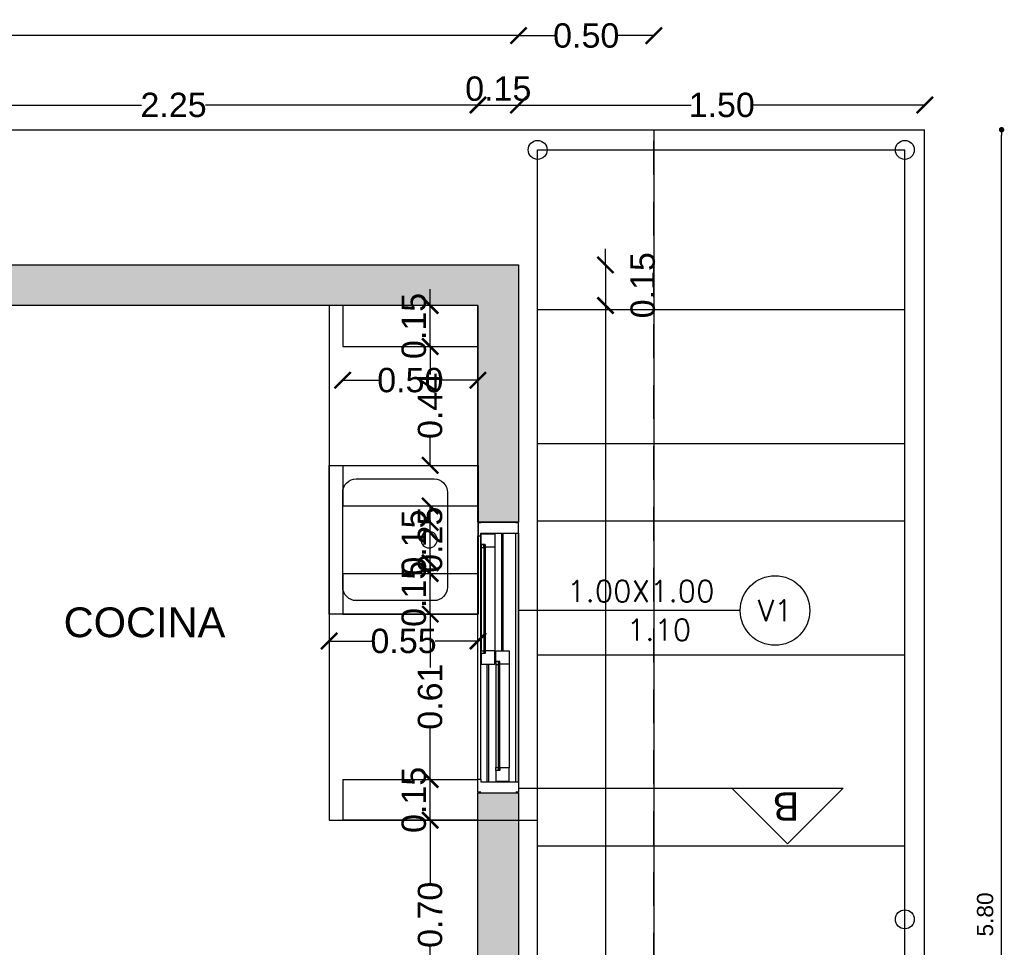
# Model space of a CAD drawing. Header units: millimetres. Extents: x 201 to 840, y 135 to 685.
# Tile 20 of 219: x 232.47 to 236.11, y 166.59 to 170.02. Entities that reach past the tile are written whole.
import ezdxf
from ezdxf.enums import TextEntityAlignment as Align

# ---------------------------------------------------------------- set-up
doc = ezdxf.new("R2010")
doc.units = ezdxf.units.MM
doc.linetypes.add('HIDDEN', pattern=[0.375, 0.25, -0.125])
doc.linetypes.add('HIDDEN2', pattern=[0.1875, 0.125, -0.0625])
for name, color, linetype in [('01', 1, 'Continuous'), ('02', 2, 'Continuous'), ('10', 251, 'Continuous'), ('ABERTURAS', 2, 'Continuous'), ('cota', 2, 'Continuous'), ('EQUIPAMIENTO', 2, 'Continuous'), ('L1', 2, 'Continuous'), ('LC1', 1, 'Continuous'), ('LINEA DE CORTE', 4, 'Continuous'), ('MAMPOSTERIA', 5, 'Continuous'), ('muro', 6, 'Continuous'), ('piso', 1, 'Continuous'), ('pluvial', 30, 'Continuous'), ('PROYECCIONES', 2, 'Continuous'), ('SANITARIO ARTEF', 2, 'Continuous'), ('TEXT', 4, 'Continuous')]:
    doc.layers.add(name, color=color, linetype=linetype)
doc.styles.add('ARIAL', font='arial.ttf', dxfattribs={"height": 0.06})
doc.styles.add('ROMANS', font='romans.shx')
doc.styles.add('STYLE1', font='ARIALUNI.TTF', dxfattribs={"height": 0.09})
doc.dimstyles.new('D3', dxfattribs={"dimscale": 0, "dimtxt": 0.09, "dimasz": 0.06, "dimexe": 0, "dimexo": 0.15, "dimgap": 0, "dimtad": 0, "dimzin": 0, "dimdsep": 46, "dimtxsty": 'STYLE1', "dimblk": 'ARCHTICK', "dimcen": 1, "dimse1": 1, "dimse2": 1, "dimclrd": 1, "dimclre": 1, "dimclrt": 3, "dimadec": 0, "dimazin": 0, "dimtfac": 1, "dimtmove": 2, "dimatfit": 1, "dimldrblk": 'OPEN90', "dimfxl": 1, "dimtolj": 1, "dimtzin": 0, "dimarcsym": 0})
doc.dimstyles.new('Esc-20', dxfattribs={"dimtxt": 0.06, "dimasz": 0.02, "dimexe": 0.1, "dimexo": 0.15, "dimgap": 0.03, "dimtad": 1, "dimzin": 1, "dimdsep": 46, "dimtxsty": 'ARIAL', "dimblk": 'DOT', "dimcen": 0.03, "dimse1": 1, "dimse2": 1, "dimclrd": 1, "dimclrt": 2, "dimaunit": 1, "dimadec": 4, "dimazin": 0, "dimtfac": 1, "dimtix": 1, "dimtmove": 2, "dimatfit": 1, "dimldrblk": 'DOT', "dimfxl": 1, "dimarcsym": 0})

# ---------------------------------------------------------------- blocks, each defined once
blk = doc.blocks.new('_ARCHTICK')
at = {"color": 0, "linetype": 'ByBlock', "const_width": 0.15}
blk.add_lwpolyline([(-0.5, -0.5), (0.5, 0.5)], dxfattribs=at)
blk = doc.blocks.new('*D777')
at = {"layer": 'cota', "color": 1, "lineweight": -2}
for p, q in [((229.466, 169.9587), (231.7722, 169.9587)), ((234.316, 169.9587), (232.0099, 169.9587))]:
    blk.add_line(p, q, dxfattribs=at)
at = {"layer": 'DEFPOINTS', "color": 0}
for p in [(234.316, 169.9587), (229.466, 169.1453), (234.316, 169.1536)]:
    blk.add_point(p, dxfattribs=at)
at = {"layer": 'cota', "color": 1, "lineweight": -2, "xscale": 0.06, "yscale": 0.06, "zscale": 0.06, "rotation": 180}
blk.add_blockref('_ARCHTICK', (229.466, 169.9587), dxfattribs=at)
at = {"layer": 'cota', "color": 1, "lineweight": -2, "xscale": 0.06, "yscale": 0.06, "zscale": 0.06}
blk.add_blockref('_ARCHTICK', (234.316, 169.9587), dxfattribs=at)
at = {"layer": 'cota', "color": 3, "insert": (231.891, 169.9587), "char_height": 0.09, "attachment_point": 5, "style": 'STYLE1'}
blk.add_mtext('\\A1;4.85', dxfattribs=at)
blk = doc.blocks.new('_OPEN90')
at = {"color": 0, "linetype": 'ByBlock'}
for p, q in [((0, 0), (-1, 0)), ((-0.5, 0.5), (0, 0)), ((0, 0), (-0.5, -0.5))]:
    blk.add_line(p, q, dxfattribs=at)
blk = doc.blocks.new('*D779')
at = {"layer": 'cota', "color": 1, "lineweight": -2}
for p, q in [((234.316, 169.9587), (234.4493, 169.9587)), ((234.816, 169.9587), (234.6827, 169.9587))]:
    blk.add_line(p, q, dxfattribs=at)
at = {"layer": 'DEFPOINTS', "color": 0}
for p in [(234.816, 169.9587), (234.316, 169.1536), (234.816, 169.1536)]:
    blk.add_point(p, dxfattribs=at)
at = {"layer": 'cota', "color": 1, "lineweight": -2, "xscale": 0.06, "yscale": 0.06, "zscale": 0.06, "rotation": 180}
blk.add_blockref('_ARCHTICK', (234.316, 169.9587), dxfattribs=at)
at = {"layer": 'cota', "color": 1, "lineweight": -2, "xscale": 0.06, "yscale": 0.06, "zscale": 0.06}
blk.add_blockref('_ARCHTICK', (234.816, 169.9587), dxfattribs=at)
at = {"layer": 'cota', "color": 3, "insert": (234.566, 169.9587), "char_height": 0.09, "attachment_point": 5, "style": 'STYLE1'}
blk.add_mtext('\\A1;0.50', dxfattribs=at)
blk = doc.blocks.new('*D780')
at = {"layer": 'cota', "color": 1, "lineweight": -2}
for p, q in [((234.6372, 168.961), (234.6372, 166.5018)), ((234.6372, 163.8083), (234.6372, 166.2674))]:
    blk.add_line(p, q, dxfattribs=at)
at = {"layer": 'DEFPOINTS', "color": 0}
for p in [(234.349, 168.961), (234.6372, 168.961), (234.499, 163.8083)]:
    blk.add_point(p, dxfattribs=at)
at = {"layer": 'cota', "color": 1, "lineweight": -2, "xscale": 0.06, "yscale": 0.06, "zscale": 0.06}
for p, rotation in [((234.6372, 168.961), 90), ((234.6372, 163.8083), 270)]:
    blk.add_blockref('_ARCHTICK', p, dxfattribs=dict(at, rotation=rotation))
at = {"layer": 'cota', "color": 3, "insert": (234.6372, 166.3846), "char_height": 0.09, "attachment_point": 5, "rotation": 90, "style": 'STYLE1'}
blk.add_mtext('\\A1;5.15', dxfattribs=at)
blk = doc.blocks.new('*D786')
at = {"layer": 'cota', "color": 1, "lineweight": -2}
for p, q in [((233.9893, 167.2083), (233.9893, 167.2683)), ((233.9893, 167.0583), (233.9893, 167.2083)), ((233.9893, 167.0583), (233.9893, 166.9983))]:
    blk.add_line(p, q, dxfattribs=at)
at = {"layer": 'DEFPOINTS', "color": 0}
for p in [(233.9893, 167.2083), (234.2335, 167.2083), (234.2335, 167.0583)]:
    blk.add_point(p, dxfattribs=at)
at = {"layer": 'cota', "color": 1, "lineweight": -2, "xscale": 0.06, "yscale": 0.06, "zscale": 0.06}
for p, rotation in [((233.9893, 167.2083), 270), ((233.9893, 167.0583), 90)]:
    blk.add_blockref('_ARCHTICK', p, dxfattribs=dict(at, rotation=rotation))
at = {"layer": 'cota', "color": 3, "insert": (233.9293, 167.1333), "char_height": 0.09, "attachment_point": 5, "rotation": 90, "style": 'STYLE1'}
blk.add_mtext('\\A1;0.15', dxfattribs=at)
blk = doc.blocks.new('*D787')
at = {"layer": 'cota', "color": 1, "lineweight": -2}
for p, q in [((233.9893, 167.0583), (233.9893, 166.825)), ((233.9893, 166.3583), (233.9893, 166.5916))]:
    blk.add_line(p, q, dxfattribs=at)
at = {"layer": 'DEFPOINTS', "color": 0}
for p in [(234.166, 167.0583), (233.9893, 166.3583), (234.166, 166.3583)]:
    blk.add_point(p, dxfattribs=at)
at = {"layer": 'cota', "color": 1, "lineweight": -2, "xscale": 0.06, "yscale": 0.06, "zscale": 0.06}
for p, rotation in [((233.9893, 167.0583), 90), ((233.9893, 166.3583), 270)]:
    blk.add_blockref('_ARCHTICK', p, dxfattribs=dict(at, rotation=rotation))
at = {"layer": 'cota', "color": 3, "insert": (233.9893, 166.7083), "char_height": 0.09, "attachment_point": 5, "rotation": 90, "style": 'STYLE1'}
blk.add_mtext('\\A1;0.70', dxfattribs=at)
blk = doc.blocks.new('A$C7B807F26')
at = {"layer": 'ABERTURAS', "color": 1}
for p, q in [((0, 0.05), (0, 0.95)), ((0.01, 0.05), (0.01, 0.95)), ((0.088, 0.525), (0.088, 0.96)), ((0.093, 0.525), (0.093, 0.96)), ((0.14, 0.04), (0.14, 0.96)), ((0.15, 0.96), (0.15, 0.04)), ((0.15, 0.04), (0.15, 0.96)), ((0.012, 0.9071), (0.012, 0.5253)), ((0.062, 0.9074), (0.062, 0.525)), ((0.0345, 0.04), (0.0345, 0.475)), ((0.0395, 0.04), (0.0395, 0.475)), ((0.0655, 0.4747), (0.0655, 0.0929)), ((0.1155, 0.475), (0.1155, 0.0926))]:
    blk.add_line(p, q, dxfattribs=at)
at = {"layer": 'ABERTURAS'}
for points in [[(0.01, 0.9975), (0, 0.9975), (0, 0.95), (0.01, 0.95), (0.01, 0.96), (0.15, 0.96), (0.15, 0.9975), (0.14, 0.9975)], [(0.0405, 0.9574), (0.062, 0.9574), (0.062, 0.9074), (0.027, 0.9074), (0.027, 0.9174), (0.012, 0.9174), (0.012, 0.9574), (0.0335, 0.9574), (0.0335, 0.9574), (0.0405, 0.9574), (0.0405, 0.9574)], [(0.0405, 0.475), (0.062, 0.475), (0.062, 0.525), (0.027, 0.525), (0.027, 0.515), (0.012, 0.515), (0.012, 0.475), (0.0335, 0.475), (0.0335, 0.475), (0.0405, 0.475), (0.0405, 0.475)], [(0.094, 0.525), (0.1155, 0.525), (0.1155, 0.475), (0.0805, 0.475), (0.0805, 0.485), (0.0655, 0.485), (0.0655, 0.525), (0.087, 0.525), (0.087, 0.525), (0.094, 0.525), (0.094, 0.525)], [(0.094, 0.0426), (0.1155, 0.0426), (0.1155, 0.0926), (0.0805, 0.0926), (0.0805, 0.0826), (0.0655, 0.0826), (0.0655, 0.0426), (0.087, 0.0426), (0.087, 0.0426), (0.094, 0.0426), (0.094, 0.0426)], [(0.01, 0.0025), (0, 0.0025), (0, 0.05), (0.01, 0.05), (0.01, 0.04), (0.15, 0.04), (0.15, 0.0025), (0.14, 0.0025)]]:
    blk.add_lwpolyline(points, dxfattribs=at)
for points in [[(0.012, 0.9071), (0.022, 0.9071), (0.022, 0.9171), (0.012, 0.9171)], [(0.012, 0.5253), (0.022, 0.5253), (0.022, 0.5153), (0.012, 0.5153)], [(0.0655, 0.4747), (0.0755, 0.4747), (0.0755, 0.4847), (0.0655, 0.4847)], [(0.0655, 0.0929), (0.0755, 0.0929), (0.0755, 0.0829), (0.0655, 0.0829)]]:
    blk.add_lwpolyline(points, close=True, dxfattribs=at)
at = {"layer": 'ABERTURAS', "color": 1}
for points in [[(0.0265, 0.9174), (0.0265, 0.5153), (0.0225, 0.5153), (0.0225, 0.9174)], [(0.076, 0.0826), (0.076, 0.4847), (0.08, 0.4847), (0.08, 0.0826)]]:
    blk.add_lwpolyline(points, dxfattribs=at)
at = {"layer": 'muro', "ltscale": 0.01}
for p, q in [((0, 1), (0.15, 1)), ((0, 0), (0.15, 0))]:
    blk.add_line(p, q, dxfattribs=at)
blk = doc.blocks.new('*D812')
at = {"color": 1, "lineweight": -2}
for p, q in [((231.916, 169.7022), (232.9231, 169.7022)), ((234.166, 169.7022), (233.1589, 169.7022))]:
    blk.add_line(p, q, dxfattribs=at)
at = {"layer": 'DEFPOINTS', "color": 0}
for p in [(234.166, 169.7022), (231.916, 168.961), (234.166, 168.961)]:
    blk.add_point(p, dxfattribs=at)
at = {"color": 1, "lineweight": -2, "xscale": 0.06, "yscale": 0.06, "zscale": 0.06, "rotation": 180}
blk.add_blockref('_ARCHTICK', (231.916, 169.7022), dxfattribs=at)
at = {"color": 1, "lineweight": -2, "xscale": 0.06, "yscale": 0.06, "zscale": 0.06}
blk.add_blockref('_ARCHTICK', (234.166, 169.7022), dxfattribs=at)
at = {"color": 3, "insert": (233.041, 169.7022), "char_height": 0.09, "attachment_point": 5, "style": 'STYLE1'}
blk.add_mtext('\\A1;2.25', dxfattribs=at)
blk = doc.blocks.new('*D813')
at = {"color": 1, "lineweight": -2}
for p, q in [((234.166, 169.7022), (234.106, 169.7022)), ((234.166, 169.7022), (234.316, 169.7022)), ((234.316, 169.7022), (234.376, 169.7022))]:
    blk.add_line(p, q, dxfattribs=at)
at = {"layer": 'DEFPOINTS', "color": 0}
for p in [(234.316, 169.7022), (234.316, 169.111), (234.166, 168.961)]:
    blk.add_point(p, dxfattribs=at)
at = {"color": 1, "lineweight": -2, "xscale": 0.06, "yscale": 0.06, "zscale": 0.06}
blk.add_blockref('_ARCHTICK', (234.166, 169.7022), dxfattribs=at)
at = {"color": 1, "lineweight": -2, "xscale": 0.06, "yscale": 0.06, "zscale": 0.06, "rotation": 180}
blk.add_blockref('_ARCHTICK', (234.316, 169.7022), dxfattribs=at)
at = {"color": 3, "insert": (234.241, 169.7622), "char_height": 0.09, "attachment_point": 5, "style": 'STYLE1'}
blk.add_mtext('\\A1;0.15', dxfattribs=at)
blk = doc.blocks.new('ERFREF')
at = {"layer": 'EQUIPAMIENTO', "ltscale": 0.8}
blk.add_lwpolyline([(286.4013, 280.2414), (286.4013, 279.6914), (286.9513, 279.6914), (286.9513, 280.2414)], close=True, dxfattribs=at)
blk.add_lwpolyline([(286.4513, 280.1414), (286.4513, 279.8538, 0.414214), (286.5013, 279.8038), (286.8513, 279.8038, 0.414214), (286.9013, 279.8538), (286.9013, 280.1414, 0.414214), (286.8513, 280.1914), (286.5013, 280.1914, 0.414214)], format="xyb", close=True, dxfattribs=at)
blk.add_circle((286.6763, 279.8721), 0.0302, dxfattribs=at)
blk = doc.blocks.new('ERE')
at = {"layer": 'EQUIPAMIENTO'}
blk.add_blockref('ERFREF', (-286.7263, -279.951), dxfattribs=at)
blk = doc.blocks.new('*D817')
at = {"layer": 'DEFPOINTS', "color": 0}
for p in [(233.9893, 167.8201), (234.166, 167.8201), (234.166, 167.2096)]:
    blk.add_point(p, dxfattribs=at)
at = {"layer": 'muro', "color": 1, "lineweight": -2}
for p, q in [((233.9893, 167.8201), (233.9893, 167.623)), ((233.9893, 167.2096), (233.9893, 167.4067))]:
    blk.add_line(p, q, dxfattribs=at)
at = {"layer": 'muro', "color": 1, "lineweight": -2, "xscale": 0.06, "yscale": 0.06, "zscale": 0.06}
for p, rotation in [((233.9893, 167.8201), 90), ((233.9893, 167.2096), 270)]:
    blk.add_blockref('_ARCHTICK', p, dxfattribs=dict(at, rotation=rotation))
at = {"layer": 'muro', "color": 3, "insert": (233.9893, 167.5149), "char_height": 0.09, "attachment_point": 5, "rotation": 90, "style": 'STYLE1'}
blk.add_mtext('\\A1;0.61', dxfattribs=at)
blk = doc.blocks.new('*D818')
at = {"layer": 'DEFPOINTS', "color": 0}
for p in [(233.9893, 167.9701), (234.166, 167.9701), (234.166, 167.8201)]:
    blk.add_point(p, dxfattribs=at)
at = {"layer": 'muro', "color": 1, "lineweight": -2}
for p, q in [((233.9893, 167.9701), (233.9893, 168.0301)), ((233.9893, 167.8201), (233.9893, 167.9701)), ((233.9893, 167.8201), (233.9893, 167.7601))]:
    blk.add_line(p, q, dxfattribs=at)
at = {"layer": 'muro', "color": 1, "lineweight": -2, "xscale": 0.06, "yscale": 0.06, "zscale": 0.06}
for p, rotation in [((233.9893, 167.9701), 270), ((233.9893, 167.8201), 90)]:
    blk.add_blockref('_ARCHTICK', p, dxfattribs=dict(at, rotation=rotation))
at = {"layer": 'muro', "color": 3, "insert": (233.9293, 167.8951), "char_height": 0.09, "attachment_point": 5, "rotation": 90, "style": 'STYLE1'}
blk.add_mtext('\\A1;0.15', dxfattribs=at)
blk = doc.blocks.new('*D819')
at = {"layer": 'DEFPOINTS', "color": 0}
for p in [(233.9893, 168.2201), (234.166, 168.2201), (234.166, 167.9701)]:
    blk.add_point(p, dxfattribs=at)
at = {"layer": 'muro', "color": 1, "lineweight": -2}
for p, q in [((233.9893, 168.2201), (233.9893, 168.2121)), ((233.9893, 167.9701), (233.9893, 167.9781))]:
    blk.add_line(p, q, dxfattribs=at)
at = {"layer": 'muro', "color": 1, "lineweight": -2, "xscale": 0.06, "yscale": 0.06, "zscale": 0.06}
for p, rotation in [((233.9893, 168.2201), 90), ((233.9893, 167.9701), 270)]:
    blk.add_blockref('_ARCHTICK', p, dxfattribs=dict(at, rotation=rotation))
at = {"layer": 'muro', "color": 3, "insert": (233.9893, 168.0951), "char_height": 0.09, "attachment_point": 5, "rotation": 90, "style": 'STYLE1'}
blk.add_mtext('\\A1;0.25', dxfattribs=at)
blk = doc.blocks.new('*D794')
at = {"layer": 'DEFPOINTS', "color": 0}
for p in [(233.9893, 168.1596), (234.166, 168.1596), (234.166, 168.0096)]:
    blk.add_point(p, dxfattribs=at)
at = {"layer": 'muro', "color": 1, "lineweight": -2}
for p, q in [((233.9893, 168.1596), (233.9893, 168.2196)), ((233.9893, 168.0096), (233.9893, 168.1596)), ((233.9893, 168.0096), (233.9893, 167.9496))]:
    blk.add_line(p, q, dxfattribs=at)
at = {"layer": 'muro', "color": 1, "lineweight": -2, "xscale": 0.06, "yscale": 0.06, "zscale": 0.06}
for p, rotation in [((233.9893, 168.1596), 270), ((233.9893, 168.0096), 90)]:
    blk.add_blockref('_ARCHTICK', p, dxfattribs=dict(at, rotation=rotation))
at = {"layer": 'muro', "color": 3, "insert": (233.9293, 168.0846), "char_height": 0.09, "attachment_point": 5, "rotation": 90, "style": 'STYLE1'}
blk.add_mtext('\\A1;0.15', dxfattribs=at)
blk = doc.blocks.new('*D820')
at = {"layer": 'DEFPOINTS', "color": 0}
for p in [(233.9893, 168.8096), (234.166, 168.8096), (234.166, 168.3701)]:
    blk.add_point(p, dxfattribs=at)
at = {"layer": 'muro', "color": 1, "lineweight": -2}
for p, q in [((233.9893, 168.8096), (233.9893, 168.7065)), ((233.9893, 168.3701), (233.9893, 168.4732))]:
    blk.add_line(p, q, dxfattribs=at)
at = {"layer": 'muro', "color": 1, "lineweight": -2, "xscale": 0.06, "yscale": 0.06, "zscale": 0.06}
for p, rotation in [((233.9893, 168.8096), 90), ((233.9893, 168.3701), 270)]:
    blk.add_blockref('_ARCHTICK', p, dxfattribs=dict(at, rotation=rotation))
at = {"layer": 'muro', "color": 3, "insert": (233.9893, 168.5899), "char_height": 0.09, "attachment_point": 5, "rotation": 90, "style": 'STYLE1'}
blk.add_mtext('\\A1;0.44', dxfattribs=at)
blk = doc.blocks.new('*D821')
at = {"layer": 'DEFPOINTS', "color": 0}
for p in [(233.9893, 168.961), (234.166, 168.961), (234.166, 168.8096)]:
    blk.add_point(p, dxfattribs=at)
at = {"layer": 'muro', "color": 1, "lineweight": -2}
for p, q in [((233.9893, 168.961), (233.9893, 169.021)), ((233.9893, 168.8096), (233.9893, 168.961)), ((233.9893, 168.8096), (233.9893, 168.7496))]:
    blk.add_line(p, q, dxfattribs=at)
at = {"layer": 'muro', "color": 1, "lineweight": -2, "xscale": 0.06, "yscale": 0.06, "zscale": 0.06}
for p, rotation in [((233.9893, 168.961), 270), ((233.9893, 168.8096), 90)]:
    blk.add_blockref('_ARCHTICK', p, dxfattribs=dict(at, rotation=rotation))
at = {"layer": 'muro', "color": 3, "insert": (233.9293, 168.8853), "char_height": 0.09, "attachment_point": 5, "rotation": 90, "style": 'STYLE1'}
blk.add_mtext('\\A1;0.15', dxfattribs=at)
blk = doc.blocks.new('*D795')
at = {"layer": 'DEFPOINTS', "color": 0}
for p in [(234.166, 168.9918), (233.666, 168.8404), (233.666, 168.6847)]:
    blk.add_point(p, dxfattribs=at)
at = {"layer": 'muro', "color": 1, "lineweight": -2}
for p, q in [((233.666, 168.6847), (233.7993, 168.6847)), ((234.166, 168.6847), (234.0327, 168.6847))]:
    blk.add_line(p, q, dxfattribs=at)
at = {"layer": 'muro', "color": 1, "lineweight": -2, "xscale": 0.06, "yscale": 0.06, "zscale": 0.06, "rotation": 180}
blk.add_blockref('_ARCHTICK', (233.666, 168.6847), dxfattribs=at)
at = {"layer": 'muro', "color": 1, "lineweight": -2, "xscale": 0.06, "yscale": 0.06, "zscale": 0.06}
blk.add_blockref('_ARCHTICK', (234.166, 168.6847), dxfattribs=at)
at = {"layer": 'muro', "color": 3, "insert": (233.916, 168.6847), "char_height": 0.09, "attachment_point": 5, "style": 'STYLE1'}
blk.add_mtext('\\A1;0.50', dxfattribs=at)
blk = doc.blocks.new('*D796')
at = {"layer": 'DEFPOINTS', "color": 0}
for p in [(233.616, 167.874), (234.166, 167.874), (233.616, 167.7205)]:
    blk.add_point(p, dxfattribs=at)
at = {"layer": 'muro', "color": 1, "lineweight": -2}
for p, q in [((233.616, 167.7205), (233.774, 167.7205)), ((234.166, 167.7205), (234.008, 167.7205))]:
    blk.add_line(p, q, dxfattribs=at)
at = {"layer": 'muro', "color": 1, "lineweight": -2, "xscale": 0.06, "yscale": 0.06, "zscale": 0.06, "rotation": 180}
blk.add_blockref('_ARCHTICK', (233.616, 167.7205), dxfattribs=at)
at = {"layer": 'muro', "color": 1, "lineweight": -2, "xscale": 0.06, "yscale": 0.06, "zscale": 0.06}
blk.add_blockref('_ARCHTICK', (234.166, 167.7205), dxfattribs=at)
at = {"layer": 'muro', "color": 3, "insert": (233.891, 167.7205), "char_height": 0.09, "attachment_point": 5, "style": 'STYLE1'}
blk.add_mtext('\\A1;0.55', dxfattribs=at)
blk = doc.blocks.new('*D822')
at = {"layer": '02', "color": 1, "lineweight": -2}
for p, q in [((234.316, 169.7022), (234.9541, 169.7022)), ((235.8173, 169.7022), (235.1792, 169.7022))]:
    blk.add_line(p, q, dxfattribs=at)
at = {"layer": 'DEFPOINTS', "color": 0}
for p in [(235.8173, 169.7022), (235.8173, 169.611), (234.316, 169.2193)]:
    blk.add_point(p, dxfattribs=at)
at = {"layer": '02', "color": 1, "lineweight": -2, "xscale": 0.06, "yscale": 0.06, "zscale": 0.06, "rotation": 180}
blk.add_blockref('_ARCHTICK', (234.316, 169.7022), dxfattribs=at)
at = {"layer": '02', "color": 1, "lineweight": -2, "xscale": 0.06, "yscale": 0.06, "zscale": 0.06}
blk.add_blockref('_ARCHTICK', (235.8173, 169.7022), dxfattribs=at)
at = {"layer": '02', "color": 3, "insert": (235.0667, 169.7022), "char_height": 0.09, "attachment_point": 5, "style": 'STYLE1'}
blk.add_mtext('\\A1;1.50', dxfattribs=at)
blk = doc.blocks.new('_Dot')
at = {"layer": 'LC1', "color": 0, "lineweight": -2}
blk.add_line((-0.5, 0), (-1, 0), dxfattribs=at)
at = {"layer": 'LC1', "color": 0, "const_width": 0.5}
blk.add_lwpolyline([(-0.25, 0, 1), (0.25, 0, 1)], format="xyb", close=True, dxfattribs=at)
blk = doc.blocks.new('*D823')
at = {"layer": 'cota', "color": 1, "lineweight": -2}
blk.add_line((236.101, 163.8283), (236.101, 169.591), dxfattribs=at)
at = {"layer": 'DEFPOINTS', "color": 0}
for p in [(235.816, 169.611), (236.101, 169.611), (236.101, 163.8083)]:
    blk.add_point(p, dxfattribs=at)
at = {"layer": 'cota', "color": 1, "lineweight": -2, "xscale": 0.02, "yscale": 0.02, "zscale": 0.02}
for p, rotation in [((236.101, 169.611), 90), ((236.101, 163.8083), 270)]:
    blk.add_blockref('_Dot', p, dxfattribs=dict(at, rotation=rotation))
at = {"layer": 'cota', "color": 2, "insert": (236.0404, 166.7096), "char_height": 0.06, "attachment_point": 5, "rotation": 90, "style": 'ARIAL'}
blk.add_mtext('5.80', dxfattribs=at)
blk = doc.blocks.new('*D830')
at = {"layer": '01', "color": 1, "lineweight": -2}
for p, q in [((234.6372, 169.111), (234.6372, 169.171)), ((234.6372, 169.111), (234.6372, 168.961)), ((234.6372, 168.961), (234.6372, 168.901))]:
    blk.add_line(p, q, dxfattribs=at)
at = {"layer": 'DEFPOINTS', "color": 0}
for p in [(234.316, 169.111), (234.166, 168.961), (234.6372, 168.961)]:
    blk.add_point(p, dxfattribs=at)
at = {"layer": '01', "color": 1, "lineweight": -2, "xscale": 0.06, "yscale": 0.06, "zscale": 0.06}
for p, rotation in [((234.6372, 169.111), 270), ((234.6372, 168.961), 90)]:
    blk.add_blockref('_ARCHTICK', p, dxfattribs=dict(at, rotation=rotation))
at = {"layer": '01', "color": 3, "insert": (234.7752, 169.036), "char_height": 0.09, "attachment_point": 5, "rotation": 90, "style": 'STYLE1'}
blk.add_mtext('\\A1;0.15', dxfattribs=at)

msp = doc.modelspace()

# ---------------------------------------------------------------- hatches: boundary and pattern name
at = {"layer": '10'}
h = msp.add_hatch(color=256, dxfattribs=at)
h.paths.add_polyline_path([(234.316, 169.111), (232.491, 169.111), (232.491, 168.961), (234.166, 168.961), (234.166, 168.1596), (234.166, 168.1596), (234.316, 168.1596)])
h.paths.add_polyline_path([(232.491, 169.111), (231.016, 169.111), (231.016, 168.961), (231.766, 168.961), (231.766, 168.9128), (231.916, 168.9128), (231.916, 168.961), (232.491, 168.961)])
h.paths.add_polyline_path([(234.316, 167.1596), (234.166, 167.1596), (234.166, 166.3583), (233.566, 166.3583), (233.566, 166.2083), (234.166, 166.2083), (234.166, 166.1583), (234.316, 166.1583)])
h.paths.add_polyline_path([(231.916, 167.9278), (231.766, 167.9278), (231.766, 167.8583), (231.716, 167.8583), (231.716, 167.7083), (231.766, 167.7083), (231.766, 166.3583), (229.616, 166.3583), (229.616, 166.7333), (229.466, 166.7333), (229.466, 166.1758), (229.616, 166.1758), (229.616, 166.2083), (231.916, 166.2083)])
h.paths.add_polyline_path([(229.616, 168.961), (229.466, 168.961), (229.466, 167.8583), (229.616, 167.8583)])
h.paths.add_polyline_path([(229.616, 169.111), (229.466, 169.111), (229.466, 168.961), (229.616, 168.961)])
h.paths.add_polyline_path([(229.616, 167.7083), (230.731, 167.7083), (230.731, 167.8583), (229.466, 167.8583), (229.466, 167.3333), (229.616, 167.3333)])
h.paths.add_polyline_path([(229.616, 163.6583), (231.331, 163.6583), (231.331, 163.8083), (229.616, 163.8083), (229.616, 164.3108), (229.466, 164.3108), (229.466, 160.6083), (230.516, 160.6083), (230.516, 160.7583), (229.616, 160.7583)])
h.paths.add_polyline_path([(235.316, 163.8063), (234.816, 163.8063), (234.316, 163.8083), (234.316, 164.2933), (234.166, 164.2933), (234.166, 163.8083), (233.651, 163.8083), (233.651, 163.6583), (235.166, 163.6583), (235.166, 160.7583), (234.366, 160.7583), (234.366, 160.6083), (235.316, 160.6083)])
h.paths.add_polyline_path([(233.366, 160.7583), (232.566, 160.7583), (232.566, 163.6583), (232.666, 163.6583), (232.666, 163.8083), (232.491, 163.8083), (232.491, 160.6083), (233.366, 160.6083)])
h.paths.add_polyline_path([(232.491, 163.8083), (232.316, 163.8083), (232.316, 163.6583), (232.416, 163.6583), (232.416, 160.7583), (231.516, 160.7583), (231.516, 160.6083), (232.491, 160.6083)])

# ---------------------------------------------------------------- linework, layer by layer
at = {"layer": '02', "color": 1, "ltscale": 0.01}
for centre in [(234.3865, 169.5363, 0.0629), (235.7434, 169.5363, 0.0629), (235.7434, 166.6917, 0.0629)]:
    msp.add_circle(centre, 0.035, dxfattribs=at)
at = {"layer": 'EQUIPAMIENTO'}
for p, q in [((233.616, 168.961, 0.0629), (233.616, 167.0583, 0.0629)), ((233.616, 167.0583, 0.0629), (234.3865, 167.0583, 0.0629))]:
    msp.add_line(p, q, dxfattribs=at)
at = {"layer": 'L1'}
msp.add_line((235.1352, 167.8334, 0.0629), (234.316, 167.8334, 0.0629), dxfattribs=at)
msp.add_circle((235.2638, 167.8334, 0.0629), 0.1286, dxfattribs=at)
at = {"layer": 'LINEA DE CORTE', "elevation": 0.0629}
msp.add_lwpolyline([(234.316, 167.1768), (235.516, 167.1768), (235.3101, 166.9709), (235.1041, 167.1768)], dxfattribs=at)
at = {"layer": 'MAMPOSTERIA', "elevation": 0.0629}
for points in [[(234.316, 169.111), (234.316, 168.1596), (234.166, 168.1596), (234.166, 168.961), (231.916, 168.961), (231.916, 168.9128), (231.766, 168.9128), (231.766, 168.961), (231.016, 168.961), (231.016, 169.111), (234.316, 169.111)], [(234.316, 167.1596), (234.316, 166.1583), (234.166, 166.1583), (234.166, 166.2083), (233.566, 166.2083), (233.566, 166.3583), (234.166, 166.3583), (234.166, 167.1596), (234.316, 167.1596)]]:
    msp.add_lwpolyline(points, dxfattribs=at)
at = {"layer": 'MAMPOSTERIA', "color": 3, "elevation": 0.0629}
msp.add_lwpolyline([(234.166, 168.961), (234.166, 168.361)], dxfattribs=at)
at = {"layer": 'muro'}
for p, q in [((233.666, 168.9596, 0.0629), (233.666, 168.8096, 0.0629)), ((233.666, 168.8096, 0.0629), (234.166, 168.8096, 0.0629)), ((233.666, 168.3701, 0.0629), (233.666, 168.2201, 0.0629)), ((233.666, 167.9701, 0.0629), (233.666, 167.8201, 0.0629)), ((233.666, 167.2083, 0.0629), (233.666, 167.0583, 0.0629))]:
    msp.add_line(p, q, dxfattribs=at)
at = {"layer": 'muro', "elevation": 0.0629}
for points in [[(233.666, 168.3701), (234.166, 168.3701)], [(233.666, 168.2201), (234.166, 168.2201)], [(233.666, 167.9701), (234.166, 167.9701)], [(233.666, 167.8201), (234.166, 167.8201)], [(233.666, 167.2083), (234.166, 167.2083)], [(234.166, 167.0583), (233.666, 167.0583)], [(233.666, 167.0583), (234.166, 167.0583)]]:
    msp.add_lwpolyline(points, dxfattribs=at)
at = {"layer": 'piso', "color": 1}
for p, q in [((234.816, 169.611, 0.0629), (235.8173, 169.611, 0.0629)), ((235.816, 163.8083, 0.0629), (235.816, 169.611, 0.0629))]:
    msp.add_line(p, q, dxfattribs=at)
at = {"layer": 'piso', "elevation": 0.0629}
msp.add_lwpolyline([(234.816, 163.8083), (235.816, 163.8083), (235.816, 160.1083), (228.966, 160.1083), (228.966, 169.611), (234.816, 169.611), (234.816, 163.8083)], dxfattribs=at)
at = {"layer": 'pluvial', "linetype": 'HIDDEN2'}
for p, q in [((234.816, 169.2193, 0.0629), (234.816, 169.611, 0.0629)), ((234.816, 169.611, 0.0629), (234.916, 169.611, 0.0629)), ((234.816, 163.8166, 0.0629), (234.816, 169.1193, 0.0629))]:
    msp.add_line(p, q, dxfattribs=at)
at = {"layer": 'PROYECCIONES', "color": 1}
for p, q in [((234.3865, 169.5363, 0.0629), (235.7434, 169.5363, 0.0629)), ((234.3865, 163.8471, 0.0629), (234.3865, 169.5363, 0.0629)), ((235.7434, 163.8471, 0.0629), (235.7434, 169.5363, 0.0629)), ((234.3865, 168.9468, 0.0629), (235.7434, 168.9468, 0.0629)), ((234.3865, 168.4509, 0.0629), (235.7434, 168.4509, 0.0629)), ((234.3865, 168.1655, 0.0629), (235.7434, 168.1655, 0.0629)), ((234.3865, 167.6697, 0.0629), (235.7434, 167.6697, 0.0629)), ((234.3865, 166.9634, 0.0629), (235.7434, 166.9634, 0.0629))]:
    msp.add_line(p, q, dxfattribs=at)
at = {"layer": 'PROYECCIONES', "linetype": 'HIDDEN', "elevation": 0.0629}
msp.add_lwpolyline([(228.966, 160.1083), (228.966, 169.611), (234.816, 169.611), (234.816, 163.8083), (235.816, 163.8083), (235.816, 160.1083)], close=True, dxfattribs=at)

# ---------------------------------------------------------------- block references
at = {"layer": 'ABERTURAS'}
msp.add_blockref('A$C7B807F26', (234.166, 167.1596, 0.0629), dxfattribs=at)
at = {"layer": 'SANITARIO ARTEF', "xscale": -1, "rotation": 90.00000000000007}
msp.add_blockref('ERE', (233.9065, 168.045, 0.0629), dxfattribs=at)

# ---------------------------------------------------------------- texts
at = {"layer": 'L1', "style": 'ROMANS'}
msp.add_attdef('1.00X1.00', (234.4955, 167.8652, 0.0629), '0.80', height=0.07938, dxfattribs=at)
msp.add_attdef('V1', text='p1', height=0.07938, dxfattribs=at).set_placement((235.2641, 167.8334, 0.0629), align=Align.MIDDLE)
msp.add_attdef('1.10', text='2.10', height=0.07938, dxfattribs=at).set_placement((234.716, 167.8017, 0.0629), align=Align.TOP_LEFT)
at = {"layer": 'LINEA DE CORTE', "style": 'ARIAL'}
msp.add_attdef('B', (235.353, 167.1609, 0.0629), 'LETRA...', height=0.105, rotation=180, dxfattribs=at)
at = {"layer": 'TEXT', "style": 'ARIAL'}
msp.add_text('COCINA', height=0.11, dxfattribs=at).set_placement((232.6348, 167.7348, 0.0629))

# ---------------------------------------------------------------- dimensions: what is measured, and where the dimension line sits
for base, p1, p2, picture, middle in [((234.316, 169.7022, 0.0629), (234.166, 168.961, 0.0629), (234.316, 169.111, 0.0629), '*D813', (234.241, 169.7622, 0.0629)), ((234.166, 169.7022, 0.0629), (231.916, 168.961, 0.0629), (234.166, 168.961, 0.0629), '*D812', (233.041, 169.7022, 0.0629))]:
    dim = msp.add_linear_dim(base=base, p1=p1, p2=p2, dimstyle='D3', override={"dimscale": 1})
    dim.commit()
    dim.dimension.update_dxf_attribs({"geometry": picture, "text_midpoint": middle})
at = {"layer": '01'}
dim = msp.add_linear_dim(base=(234.6372, 168.961, 0.0629), p1=(234.316, 169.111, 0.0629), p2=(234.166, 168.961, 0.0629), angle=90, dimstyle='D3', override={"dimscale": 1}, dxfattribs=at)
dim.commit()
dim.dimension.update_dxf_attribs({"geometry": '*D830', "text_midpoint": (234.7752, 169.036, 0.0629)})
at = {"layer": '02'}
dim = msp.add_linear_dim(base=(235.8173, 169.7022, 0.0629), p1=(234.316, 169.2193, 0.0629), p2=(235.8173, 169.611, 0.0629), dimstyle='D3', override={"dimscale": 1}, dxfattribs=at)
dim.commit()
dim.dimension.update_dxf_attribs({"geometry": '*D822', "text_midpoint": (235.0667, 169.7022, 0.0629)})
at = {"layer": 'cota'}
for base, p1, p2, angle, picture, middle in [((234.316, 169.9587, 0.0629), (229.466, 169.1453, 0.0629), (234.316, 169.1536, 0.0629), 180, '*D777', (231.891, 169.9587, 0.0629)), ((234.816, 169.9587, 0.0629), (234.316, 169.1536, 0.0629), (234.816, 169.1536, 0.0629), 180, '*D779', (234.566, 169.9587, 0.0629)), ((234.6372, 168.961, 0.0629), (234.499, 163.8083, 0.0629), (234.349, 168.961, 0.0629), 90, '*D780', (234.6372, 166.3846, 0.0629)), ((233.9893, 167.2083, 0.0629), (234.2335, 167.0583, 0.0629), (234.2335, 167.2083, 0.0629), 90, '*D786', (233.9293, 167.1333, 0.0629)), ((233.9893, 166.3583, 0.0629), (234.166, 167.0583, 0.0629), (234.166, 166.3583, 0.0629), 90, '*D787', (233.9893, 166.7083, 0.0629))]:
    dim = msp.add_linear_dim(base=base, p1=p1, p2=p2, angle=angle, dimstyle='D3', override={"dimscale": 1}, dxfattribs=at)
    dim.commit()
    dim.dimension.update_dxf_attribs({"geometry": picture, "text_midpoint": middle})
dim = msp.add_linear_dim(base=(236.101, 169.611, 0.0629), p1=(236.101, 163.8083, 0.0629), p2=(235.816, 169.611, 0.0629), angle=90, dimstyle='Esc-20', dxfattribs=at)
dim.commit()
dim.dimension.update_dxf_attribs({"geometry": '*D823', "text_midpoint": (236.0404, 166.7096, 0.0629)})
at = {"layer": 'muro'}
for base, p1, p2, picture, middle in [((233.9893, 168.961, 0.0629), (234.166, 168.8096, 0.0629), (234.166, 168.961, 0.0629), '*D821', (233.9293, 168.8853, 0.0629)), ((233.9893, 168.8096, 0.0629), (234.166, 168.3701, 0.0629), (234.166, 168.8096, 0.0629), '*D820', (233.9893, 168.5899, 0.0629)), ((233.9893, 168.2201, 0.0629), (234.166, 167.9701, 0.0629), (234.166, 168.2201, 0.0629), '*D819', (233.9893, 168.0951, 0.0629)), ((233.9893, 168.1596, 0.0629), (234.166, 168.0096, 0.0629), (234.166, 168.1596, 0.0629), '*D794', (233.9293, 168.0846, 0.0629)), ((233.9893, 167.9701, 0.0629), (234.166, 167.8201, 0.0629), (234.166, 167.9701, 0.0629), '*D818', (233.9293, 167.8951, 0.0629)), ((233.9893, 167.8201, 0.0629), (234.166, 167.2096, 0.0629), (234.166, 167.8201, 0.0629), '*D817', (233.9893, 167.5149, 0.0629))]:
    dim = msp.add_linear_dim(base=base, p1=p1, p2=p2, angle=90, dimstyle='D3', override={"dimscale": 1}, dxfattribs=at)
    dim.commit()
    dim.dimension.update_dxf_attribs({"geometry": picture, "text_midpoint": middle})
for base, p1, p2, picture, middle in [((233.666, 168.6847, 0.0629), (234.166, 168.9918, 0.0629), (233.666, 168.8404, 0.0629), '*D795', (233.916, 168.6847, 0.0629)), ((233.616, 167.7205, 0.0629), (234.166, 167.874, 0.0629), (233.616, 167.874, 0.0629), '*D796', (233.891, 167.7205, 0.0629))]:
    dim = msp.add_linear_dim(base=base, p1=p1, p2=p2, dimstyle='D3', override={"dimscale": 1}, dxfattribs=at)
    dim.commit()
    dim.dimension.update_dxf_attribs({"geometry": picture, "text_midpoint": middle})

doc.saveas('drawing.dxf')
